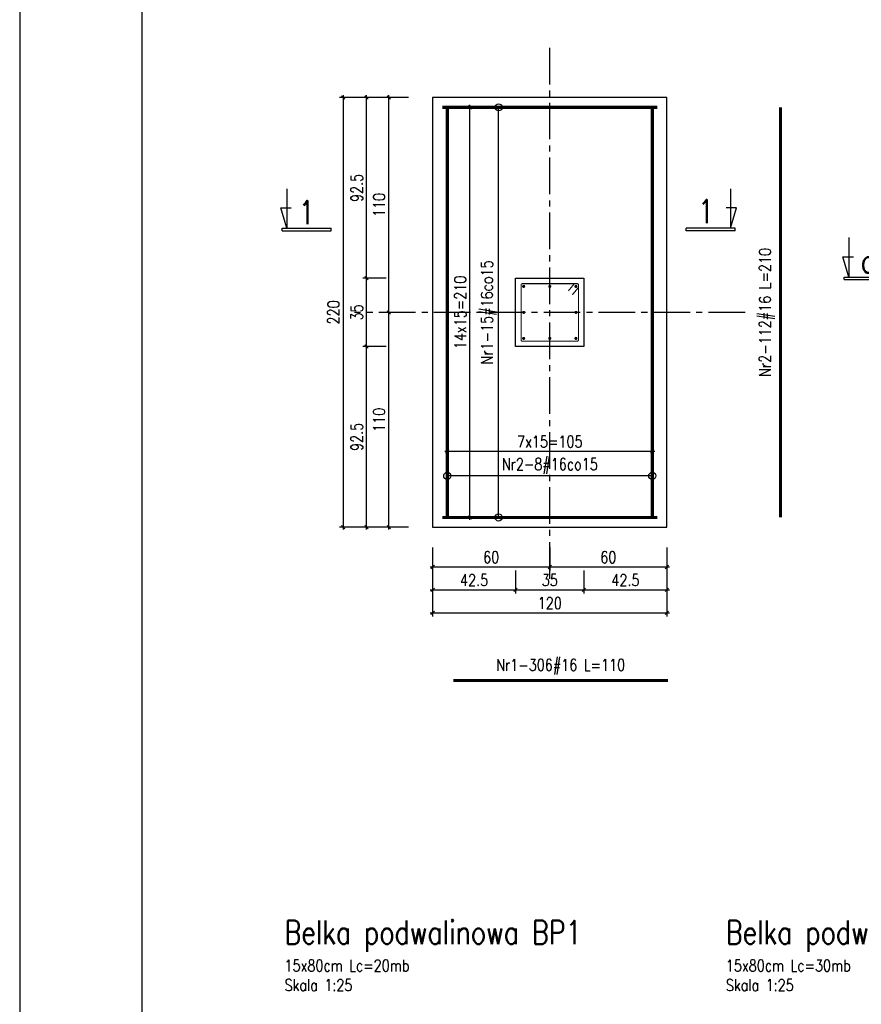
# Model space of a CAD drawing. Header units: millimetres. Extents: x 1283012 to 1317293, y -98285 to -69720.
# Tile 2 of 24: x 1285037 to 1289348, y -93604 to -88562. Entities that reach past the tile are written whole.
import ezdxf
from ezdxf.enums import TextEntityAlignment as Align

# ---------------------------------------------------------------- set-up
doc = ezdxf.new("R2010")
doc.units = ezdxf.units.MM
doc.header["$LTSCALE"] = 250
doc.linetypes.add('CENTER2', pattern=[1.125, 0.75, -0.125, 0.125, -0.125])
for name, color, linetype in [('111 - opisy TXT3', 2, 'Continuous'), ('2 - linie odniesienia opisy', 8, 'Continuous'), ('33 - linia 2', 3, 'Continuous'), ('44 - osie 2', 6, 'CENTER2'), ('8 - zbrojenie', 8, 'Continuous')]:
    doc.layers.add(name, color=color, linetype=linetype)
doc.styles.add('TXT2', font='simplex.shx', dxfattribs={"width": 0.8, "height": 60})
doc.styles.add('TXT3', font='simplex.shx', dxfattribs={"width": 0.8, "height": 120})
doc.dimstyles.new('R1 - centymetry', dxfattribs={"dimtxt": 60, "dimasz": 17.5, "dimexe": 18.75, "dimexo": 18.75, "dimgap": 20, "dimtad": 1, "dimdec": 1, "dimlfac": 0.1, "dimrnd": 0.5, "dimdsep": 46, "dimtxsty": 'TXT2', "dimblk1": 'OBLIQUE', "dimblk2": 'OBLIQUE', "dimsah": 1, "dimcen": -0.75, "dimdle": 12.5, "dimclrt": 4, "dimadec": 0, "dimazin": 0, "dimtfac": 0.75, "dimtdec": 1, "dimtix": 1, "dimtmove": 2, "dimatfit": 3, "dimldrblk": 'OBLIQUE', "dimfxl": 100, "dimfxlon": 1, "dimtvp": 0.75, "dimtolj": 1, "dimtzin": 0, "dimarcsym": 0})
doc.dimstyles.new('wym plyta', dxfattribs={"dimscale": 0.5, "dimtxt": 60, "dimasz": 1, "dimexe": 37.5, "dimexo": 37.5, "dimgap": 20, "dimtad": 1, "dimdec": 0, "dimlfac": 0.1, "dimzin": 0, "dimdsep": 46, "dimtxsty": 'TXT2', "dimblk": 'wym plyta', "dimcen": -1.5, "dimdle": 25, "dimclrt": 4, "dimadec": 0, "dimazin": 0, "dimtfac": 0.75, "dimtdec": 0, "dimtix": 1, "dimtmove": 2, "dimatfit": 3, "dimldrblk": 'wym plyta', "dimfxl": 200, "dimfxlon": 1, "dimtvp": 0.75, "dimtolj": 1, "dimtzin": 0, "dimarcsym": 0})
doc.dimstyles.new('wym zbr', dxfattribs={"dimtxt": 60, "dimasz": 35, "dimexe": 37.5, "dimexo": 37.5, "dimgap": 30, "dimtad": 0, "dimdec": 0, "dimlfac": 0.1, "dimzin": 0, "dimdsep": 46, "dimtxsty": 'TXT2', "dimblk1": 'OBLIQUE', "dimblk2": 'OBLIQUE', "dimsah": 1, "dimcen": -1.5, "dimdle": 25, "dimse1": 1, "dimse2": 1, "dimsd1": 1, "dimsd2": 1, "dimclrt": 4, "dimadec": 0, "dimazin": 0, "dimtfac": 0.75, "dimtdec": 0, "dimtix": 1, "dimtmove": 2, "dimatfit": 3, "dimldrblk": 'OBLIQUE', "dimfxl": 200, "dimfxlon": 1, "dimtvp": 0.75, "dimtolj": 1, "dimtzin": 0, "dimarcsym": 0})

# ---------------------------------------------------------------- blocks, each defined once
blk = doc.blocks.new('wym plyta')
at = {"layer": '8 - zbrojenie'}
blk.add_circle((0, 0), 36.6, dxfattribs=at)
blk = doc.blocks.new('*D197')
at = {"layer": '8 - zbrojenie', "color": 0, "lineweight": -2, "transparency": 16777216}
for p, q in [((1287227.6, -90998.1), (1287227.6, -90879.3)), ((1288277.1, -90898.1), (1287228.1, -90898.1)), ((1288277.6, -90998.1), (1288277.6, -90879.3))]:
    blk.add_line(p, q, dxfattribs=at)
at = {"layer": 'Defpoints', "color": 0, "transparency": 16777216}
for p in [(1287227.6, -90898.1), (1287227.6, -91111), (1288277.6, -91111)]:
    blk.add_point(p, dxfattribs=at)
at = {"layer": '8 - zbrojenie', "color": 0, "lineweight": -2, "transparency": 16777216, "xscale": 0.5, "yscale": 0.5, "zscale": 0.5, "rotation": 180}
blk.add_blockref('wym plyta', (1287227.6, -90898.1), dxfattribs=at)
at = {"layer": '8 - zbrojenie', "color": 0, "lineweight": -2, "transparency": 16777216, "xscale": 0.5, "yscale": 0.5, "zscale": 0.5}
blk.add_blockref('wym plyta', (1288277.6, -90898.1), dxfattribs=at)
at = {"layer": '8 - zbrojenie', "color": 4, "transparency": 16777216, "insert": (1287752.6, -90848.1), "char_height": 60, "attachment_point": 5, "style": 'TXT2'}
blk.add_mtext('\\A1;Nr2-8#16co15', dxfattribs=at)
blk = doc.blocks.new('*D198')
at = {"layer": '8 - zbrojenie', "color": 0, "lineweight": -2, "transparency": 16777216}
for p, q in [((1287390.3, -89011), (1287509, -89011)), ((1287490.3, -91110.5), (1287490.3, -89011.5)), ((1287390.3, -91111), (1287509, -91111))]:
    blk.add_line(p, q, dxfattribs=at)
at = {"layer": 'Defpoints', "color": 0, "transparency": 16777216}
for p in [(1287202.6, -89011), (1287490.3, -89011), (1287202.6, -91111)]:
    blk.add_point(p, dxfattribs=at)
at = {"layer": '8 - zbrojenie', "color": 0, "lineweight": -2, "transparency": 16777216, "xscale": 0.5, "yscale": 0.5, "zscale": 0.5}
for p, rotation in [((1287490.3, -89011), 90), ((1287490.3, -91111), 270)]:
    blk.add_blockref('wym plyta', p, dxfattribs=dict(at, rotation=rotation))
at = {"layer": '8 - zbrojenie', "color": 4, "transparency": 16777216, "insert": (1287440.3, -90061), "char_height": 60, "attachment_point": 5, "rotation": 90, "style": 'TXT2'}
blk.add_mtext('\\A1;Nr1-15#16co15', dxfattribs=at)
blk = doc.blocks.new('_OBLIQUE')
at = {"color": 0, "linetype": 'ByBlock'}
blk.add_line((-0.5, -0.5), (0.5, 0.5), dxfattribs=at)
blk = doc.blocks.new('*D199')
at = {"layer": '2 - linie odniesienia opisy', "color": 0, "lineweight": -2, "transparency": 16777216}
for p, q in [((1287243.7, -89011), (1287362.5, -89011)), ((1287343.7, -91123.5), (1287343.7, -88998.5)), ((1287243.7, -91111), (1287362.5, -91111))]:
    blk.add_line(p, q, dxfattribs=at)
at = {"layer": 'Defpoints', "color": 0, "transparency": 16777216}
for p in [(1287202.6, -89011), (1287343.7, -89011), (1287202.6, -91111)]:
    blk.add_point(p, dxfattribs=at)
at = {"layer": '2 - linie odniesienia opisy', "color": 0, "lineweight": -2, "transparency": 16777216, "xscale": 17.5, "yscale": 17.5, "zscale": 17.5}
for p, rotation in [((1287343.7, -89011), 90), ((1287343.7, -91111), 270)]:
    blk.add_blockref('_OBLIQUE', p, dxfattribs=dict(at, rotation=rotation))
at = {"layer": '2 - linie odniesienia opisy', "color": 4, "transparency": 16777216, "insert": (1287293.7, -90061), "char_height": 60, "attachment_point": 5, "rotation": 90, "style": 'TXT2'}
blk.add_mtext('\\A1;14x15={\\A1;210}', dxfattribs=at)
blk = doc.blocks.new('*D200')
at = {"layer": '2 - linie odniesienia opisy', "color": 0, "lineweight": -2, "transparency": 16777216}
for p, q in [((1287227.6, -90872.5), (1287227.6, -90753.7)), ((1288277.6, -90872.5), (1288277.6, -90753.7)), ((1288290.1, -90772.5), (1287215.1, -90772.5))]:
    blk.add_line(p, q, dxfattribs=at)
at = {"layer": 'Defpoints', "color": 0, "transparency": 16777216}
for p in [(1287227.6, -90772.5), (1287227.6, -91111), (1288277.6, -91111)]:
    blk.add_point(p, dxfattribs=at)
at = {"layer": '2 - linie odniesienia opisy', "color": 0, "lineweight": -2, "transparency": 16777216, "xscale": 17.5, "yscale": 17.5, "zscale": 17.5, "rotation": 180}
blk.add_blockref('_OBLIQUE', (1287227.6, -90772.5), dxfattribs=at)
at = {"layer": '2 - linie odniesienia opisy', "color": 0, "lineweight": -2, "transparency": 16777216, "xscale": 17.5, "yscale": 17.5, "zscale": 17.5}
blk.add_blockref('_OBLIQUE', (1288277.6, -90772.5), dxfattribs=at)
at = {"layer": '2 - linie odniesienia opisy', "color": 4, "transparency": 16777216, "insert": (1287752.6, -90722.5), "char_height": 60, "attachment_point": 5, "style": 'TXT2'}
blk.add_mtext('\\A1;7x15={\\A1;105}', dxfattribs=at)
blk = doc.blocks.new('P7')
at = {"layer": '111 - opisy TXT3', "linetype": 'Continuous'}
for p, q in [((0, 0), (-12.3, -41.7)), ((-9.6, 5.1), (90.8, 5.1)), ((-9.6, 5.1), (-9.6, 0.1)), ((-9.6, 0.1), (90.8, 0.1)), ((0, -80.9), (0, 0)), ((90.8, 5.1), (90.8, 0.1)), ((-12.3, -41.7), (9.2, -41.7))]:
    blk.add_line(p, q, dxfattribs=at)
at = {"layer": '111 - opisy TXT3', "style": 'TXT3', "width": 0.8}
blk.add_attdef('NR', (24.3, -56.4), '', height=48, dxfattribs=at)
blk = doc.blocks.new('P8')
at = {"layer": '111 - opisy TXT3', "linetype": 'Continuous'}
for p, q in [((9.6, 5.1), (-90.8, 5.1)), ((-90.8, 5.1), (-90.8, 0.1)), ((9.6, 0.1), (-90.8, 0.1)), ((0, -80.9), (0, 0)), ((0, 0), (12.3, -41.7)), ((9.6, 5.1), (9.6, 0.1)), ((12.3, -41.7), (-9.2, -41.7))]:
    blk.add_line(p, q, dxfattribs=at)
at = {"layer": '111 - opisy TXT3', "style": 'TXT3', "width": 0.8}
blk.add_attdef('NR', text='', height=48, dxfattribs=at).set_placement((-21.6, -58.5), align=Align.RIGHT)
blk = doc.blocks.new('*D201')
at = {"layer": '2 - linie odniesienia opisy', "color": 0, "lineweight": -2, "transparency": 16777216}
for p, q in [((1287152.6, -91264.6), (1287152.6, -91383.3)), ((1287752.6, -91264.6), (1287752.6, -91383.3)), ((1287140.1, -91364.6), (1287765.1, -91364.6))]:
    blk.add_line(p, q, dxfattribs=at)
at = {"layer": 'Defpoints', "color": 0, "transparency": 16777216}
for p in [(1287152.6, -91161), (1287752.6, -91161), (1287752.6, -91364.6)]:
    blk.add_point(p, dxfattribs=at)
at = {"layer": '2 - linie odniesienia opisy', "color": 0, "lineweight": -2, "transparency": 16777216, "xscale": 17.5, "yscale": 17.5, "zscale": 17.5, "rotation": 180}
blk.add_blockref('_OBLIQUE', (1287152.6, -91364.6), dxfattribs=at)
at = {"layer": '2 - linie odniesienia opisy', "color": 0, "lineweight": -2, "transparency": 16777216, "xscale": 17.5, "yscale": 17.5, "zscale": 17.5}
blk.add_blockref('_OBLIQUE', (1287752.6, -91364.6), dxfattribs=at)
at = {"layer": '2 - linie odniesienia opisy', "color": 4, "transparency": 16777216, "insert": (1287452.6, -91314.6), "char_height": 60, "attachment_point": 5, "style": 'TXT2'}
blk.add_mtext('\\A1;60', dxfattribs=at)
blk = doc.blocks.new('*D202')
at = {"layer": '2 - linie odniesienia opisy', "color": 0, "lineweight": -2, "transparency": 16777216}
for p, q in [((1287752.6, -91264.6), (1287752.6, -91383.3)), ((1288352.6, -91264.6), (1288352.6, -91383.3)), ((1287740.1, -91364.6), (1288365.1, -91364.6))]:
    blk.add_line(p, q, dxfattribs=at)
at = {"layer": 'Defpoints', "color": 0, "transparency": 16777216}
for p in [(1287752.6, -91161), (1288352.6, -91161), (1288352.6, -91364.6)]:
    blk.add_point(p, dxfattribs=at)
at = {"layer": '2 - linie odniesienia opisy', "color": 0, "lineweight": -2, "transparency": 16777216, "xscale": 17.5, "yscale": 17.5, "zscale": 17.5, "rotation": 180}
blk.add_blockref('_OBLIQUE', (1287752.6, -91364.6), dxfattribs=at)
at = {"layer": '2 - linie odniesienia opisy', "color": 0, "lineweight": -2, "transparency": 16777216, "xscale": 17.5, "yscale": 17.5, "zscale": 17.5}
blk.add_blockref('_OBLIQUE', (1288352.6, -91364.6), dxfattribs=at)
at = {"layer": '2 - linie odniesienia opisy', "color": 4, "transparency": 16777216, "insert": (1288052.6, -91314.6), "char_height": 60, "attachment_point": 5, "style": 'TXT2'}
blk.add_mtext('\\A1;60', dxfattribs=at)
blk = doc.blocks.new('*D203')
at = {"layer": '2 - linie odniesienia opisy', "color": 0, "lineweight": -2, "transparency": 16777216}
for p, q in [((1287152.6, -91382), (1287152.6, -91500.7)), ((1287577.6, -91382), (1287577.6, -91500.7)), ((1287140.1, -91482), (1287590.1, -91482))]:
    blk.add_line(p, q, dxfattribs=at)
at = {"layer": 'Defpoints', "color": 0, "transparency": 16777216}
for p in [(1287577.6, -90236), (1287152.6, -91161), (1287577.6, -91482)]:
    blk.add_point(p, dxfattribs=at)
at = {"layer": '2 - linie odniesienia opisy', "color": 0, "lineweight": -2, "transparency": 16777216, "xscale": 17.5, "yscale": 17.5, "zscale": 17.5, "rotation": 180}
blk.add_blockref('_OBLIQUE', (1287152.6, -91482), dxfattribs=at)
at = {"layer": '2 - linie odniesienia opisy', "color": 0, "lineweight": -2, "transparency": 16777216, "xscale": 17.5, "yscale": 17.5, "zscale": 17.5}
blk.add_blockref('_OBLIQUE', (1287577.6, -91482), dxfattribs=at)
at = {"layer": '2 - linie odniesienia opisy', "color": 4, "transparency": 16777216, "insert": (1287365.1, -91432), "char_height": 60, "attachment_point": 5, "style": 'TXT2'}
blk.add_mtext('\\A1;42.5', dxfattribs=at)
blk = doc.blocks.new('*D204')
at = {"layer": '2 - linie odniesienia opisy', "color": 0, "lineweight": -2, "transparency": 16777216}
for p, q in [((1287577.6, -91382), (1287577.6, -91500.7)), ((1287927.6, -91382), (1287927.6, -91500.7)), ((1287565.1, -91482), (1287940.1, -91482))]:
    blk.add_line(p, q, dxfattribs=at)
at = {"layer": 'Defpoints', "color": 0, "transparency": 16777216}
for p in [(1287577.6, -90236), (1287927.6, -90236), (1287927.6, -91482)]:
    blk.add_point(p, dxfattribs=at)
at = {"layer": '2 - linie odniesienia opisy', "color": 0, "lineweight": -2, "transparency": 16777216, "xscale": 17.5, "yscale": 17.5, "zscale": 17.5, "rotation": 180}
blk.add_blockref('_OBLIQUE', (1287577.6, -91482), dxfattribs=at)
at = {"layer": '2 - linie odniesienia opisy', "color": 0, "lineweight": -2, "transparency": 16777216, "xscale": 17.5, "yscale": 17.5, "zscale": 17.5}
blk.add_blockref('_OBLIQUE', (1287927.6, -91482), dxfattribs=at)
at = {"layer": '2 - linie odniesienia opisy', "color": 4, "transparency": 16777216, "insert": (1287752.6, -91432), "char_height": 60, "attachment_point": 5, "style": 'TXT2'}
blk.add_mtext('\\A1;35', dxfattribs=at)
blk = doc.blocks.new('*D205')
at = {"layer": '2 - linie odniesienia opisy', "color": 0, "lineweight": -2, "transparency": 16777216}
for p, q in [((1287927.6, -91382), (1287927.6, -91500.7)), ((1288352.6, -91382), (1288352.6, -91500.7)), ((1287915.1, -91482), (1288365.1, -91482))]:
    blk.add_line(p, q, dxfattribs=at)
at = {"layer": 'Defpoints', "color": 0, "transparency": 16777216}
for p in [(1287927.6, -90236), (1288352.6, -91161), (1288352.6, -91482)]:
    blk.add_point(p, dxfattribs=at)
at = {"layer": '2 - linie odniesienia opisy', "color": 0, "lineweight": -2, "transparency": 16777216, "xscale": 17.5, "yscale": 17.5, "zscale": 17.5, "rotation": 180}
blk.add_blockref('_OBLIQUE', (1287927.6, -91482), dxfattribs=at)
at = {"layer": '2 - linie odniesienia opisy', "color": 0, "lineweight": -2, "transparency": 16777216, "xscale": 17.5, "yscale": 17.5, "zscale": 17.5}
blk.add_blockref('_OBLIQUE', (1288352.6, -91482), dxfattribs=at)
at = {"layer": '2 - linie odniesienia opisy', "color": 4, "transparency": 16777216, "insert": (1288140.1, -91432), "char_height": 60, "attachment_point": 5, "style": 'TXT2'}
blk.add_mtext('\\A1;42.5', dxfattribs=at)
blk = doc.blocks.new('*D206')
at = {"layer": '2 - linie odniesienia opisy', "color": 0, "lineweight": -2, "transparency": 16777216}
for p, q in [((1287152.6, -91499.8), (1287152.6, -91618.5)), ((1288352.6, -91499.8), (1288352.6, -91618.5)), ((1287140.1, -91599.8), (1288365.1, -91599.8))]:
    blk.add_line(p, q, dxfattribs=at)
at = {"layer": 'Defpoints', "color": 0, "transparency": 16777216}
for p in [(1287152.6, -91161), (1288352.6, -91161), (1288352.6, -91599.8)]:
    blk.add_point(p, dxfattribs=at)
at = {"layer": '2 - linie odniesienia opisy', "color": 0, "lineweight": -2, "transparency": 16777216, "xscale": 17.5, "yscale": 17.5, "zscale": 17.5, "rotation": 180}
blk.add_blockref('_OBLIQUE', (1287152.6, -91599.8), dxfattribs=at)
at = {"layer": '2 - linie odniesienia opisy', "color": 0, "lineweight": -2, "transparency": 16777216, "xscale": 17.5, "yscale": 17.5, "zscale": 17.5}
blk.add_blockref('_OBLIQUE', (1288352.6, -91599.8), dxfattribs=at)
at = {"layer": '2 - linie odniesienia opisy', "color": 4, "transparency": 16777216, "insert": (1287752.6, -91549.8), "char_height": 60, "attachment_point": 5, "style": 'TXT2'}
blk.add_mtext('\\A1;120', dxfattribs=at)
blk = doc.blocks.new('*D207')
at = {"layer": '2 - linie odniesienia opisy', "color": 0, "lineweight": -2, "transparency": 16777216}
for p, q in [((1286928.3, -91173.5), (1286928.3, -90048.5)), ((1287028.3, -90061), (1286909.5, -90061)), ((1287028.3, -91161), (1286909.5, -91161))]:
    blk.add_line(p, q, dxfattribs=at)
at = {"layer": 'Defpoints', "color": 0, "transparency": 16777216}
for p in [(1286928.3, -90061), (1287152.6, -90061), (1287152.6, -91161)]:
    blk.add_point(p, dxfattribs=at)
at = {"layer": '2 - linie odniesienia opisy', "color": 0, "lineweight": -2, "transparency": 16777216, "xscale": 17.5, "yscale": 17.5, "zscale": 17.5}
for p, rotation in [((1286928.3, -90061), 90), ((1286928.3, -91161), 270)]:
    blk.add_blockref('_OBLIQUE', p, dxfattribs=dict(at, rotation=rotation))
at = {"layer": '2 - linie odniesienia opisy', "color": 4, "transparency": 16777216, "insert": (1286878.3, -90611), "char_height": 60, "attachment_point": 5, "rotation": 90, "style": 'TXT2'}
blk.add_mtext('\\A1;110', dxfattribs=at)
blk = doc.blocks.new('*D208')
at = {"layer": '2 - linie odniesienia opisy', "color": 0, "lineweight": -2, "transparency": 16777216}
for p, q in [((1287028.3, -88961), (1286909.5, -88961)), ((1286928.3, -90073.5), (1286928.3, -88948.5)), ((1287028.3, -90061), (1286909.5, -90061))]:
    blk.add_line(p, q, dxfattribs=at)
at = {"layer": 'Defpoints', "color": 0, "transparency": 16777216}
for p in [(1286928.3, -88961), (1287152.6, -88961), (1287152.6, -90061)]:
    blk.add_point(p, dxfattribs=at)
at = {"layer": '2 - linie odniesienia opisy', "color": 0, "lineweight": -2, "transparency": 16777216, "xscale": 17.5, "yscale": 17.5, "zscale": 17.5}
for p, rotation in [((1286928.3, -88961), 90), ((1286928.3, -90061), 270)]:
    blk.add_blockref('_OBLIQUE', p, dxfattribs=dict(at, rotation=rotation))
at = {"layer": '2 - linie odniesienia opisy', "color": 4, "transparency": 16777216, "insert": (1286878.3, -89511), "char_height": 60, "attachment_point": 5, "rotation": 90, "style": 'TXT2'}
blk.add_mtext('\\A1;110', dxfattribs=at)
blk = doc.blocks.new('*D209')
at = {"layer": '2 - linie odniesienia opisy', "color": 0, "lineweight": -2, "transparency": 16777216}
for p, q in [((1286914.4, -90236), (1286795.7, -90236)), ((1286814.4, -91173.5), (1286814.4, -90223.5)), ((1286914.4, -91161), (1286795.7, -91161))]:
    blk.add_line(p, q, dxfattribs=at)
at = {"layer": 'Defpoints', "color": 0, "transparency": 16777216}
for p in [(1286814.4, -90236), (1287577.6, -90236), (1287152.6, -91161)]:
    blk.add_point(p, dxfattribs=at)
at = {"layer": '2 - linie odniesienia opisy', "color": 0, "lineweight": -2, "transparency": 16777216, "xscale": 17.5, "yscale": 17.5, "zscale": 17.5}
for p, rotation in [((1286814.4, -90236), 90), ((1286814.4, -91161), 270)]:
    blk.add_blockref('_OBLIQUE', p, dxfattribs=dict(at, rotation=rotation))
at = {"layer": '2 - linie odniesienia opisy', "color": 4, "transparency": 16777216, "insert": (1286764.4, -90698.5), "char_height": 60, "attachment_point": 5, "rotation": 90, "style": 'TXT2'}
blk.add_mtext('\\A1;92.5', dxfattribs=at)
blk = doc.blocks.new('*D210')
at = {"layer": '2 - linie odniesienia opisy', "color": 0, "lineweight": -2, "transparency": 16777216}
for p, q in [((1286914.4, -89886), (1286795.7, -89886)), ((1286814.4, -90248.5), (1286814.4, -89873.5)), ((1286914.4, -90236), (1286795.7, -90236))]:
    blk.add_line(p, q, dxfattribs=at)
at = {"layer": 'Defpoints', "color": 0, "transparency": 16777216}
for p in [(1286814.4, -89886), (1287577.6, -89886), (1287577.6, -90236)]:
    blk.add_point(p, dxfattribs=at)
at = {"layer": '2 - linie odniesienia opisy', "color": 0, "lineweight": -2, "transparency": 16777216, "xscale": 17.5, "yscale": 17.5, "zscale": 17.5}
for p, rotation in [((1286814.4, -89886), 90), ((1286814.4, -90236), 270)]:
    blk.add_blockref('_OBLIQUE', p, dxfattribs=dict(at, rotation=rotation))
at = {"layer": '2 - linie odniesienia opisy', "color": 4, "transparency": 16777216, "insert": (1286764.4, -90061), "char_height": 60, "attachment_point": 5, "rotation": 90, "style": 'TXT2'}
blk.add_mtext('\\A1;35', dxfattribs=at)
blk = doc.blocks.new('*D211')
at = {"layer": '2 - linie odniesienia opisy', "color": 0, "lineweight": -2, "transparency": 16777216}
for p, q in [((1286914.4, -88961), (1286795.7, -88961)), ((1286814.4, -89898.5), (1286814.4, -88948.5)), ((1286914.4, -89886), (1286795.7, -89886))]:
    blk.add_line(p, q, dxfattribs=at)
at = {"layer": 'Defpoints', "color": 0, "transparency": 16777216}
for p in [(1286814.4, -88961), (1287152.6, -88961), (1287577.6, -89886)]:
    blk.add_point(p, dxfattribs=at)
at = {"layer": '2 - linie odniesienia opisy', "color": 0, "lineweight": -2, "transparency": 16777216, "xscale": 17.5, "yscale": 17.5, "zscale": 17.5}
for p, rotation in [((1286814.4, -88961), 90), ((1286814.4, -89886), 270)]:
    blk.add_blockref('_OBLIQUE', p, dxfattribs=dict(at, rotation=rotation))
at = {"layer": '2 - linie odniesienia opisy', "color": 4, "transparency": 16777216, "insert": (1286764.4, -89423.5), "char_height": 60, "attachment_point": 5, "rotation": 90, "style": 'TXT2'}
blk.add_mtext('\\A1;92.5', dxfattribs=at)
blk = doc.blocks.new('*D212')
at = {"layer": '2 - linie odniesienia opisy', "color": 0, "lineweight": -2, "transparency": 16777216}
for p, q in [((1286794.3, -88961), (1286675.6, -88961)), ((1286694.3, -88948.5), (1286694.3, -91173.5)), ((1286794.3, -91161), (1286675.6, -91161))]:
    blk.add_line(p, q, dxfattribs=at)
at = {"layer": 'Defpoints', "color": 0, "transparency": 16777216}
for p in [(1287152.6, -88961), (1286694.3, -91161), (1287152.6, -91161)]:
    blk.add_point(p, dxfattribs=at)
at = {"layer": '2 - linie odniesienia opisy', "color": 0, "lineweight": -2, "transparency": 16777216, "xscale": 17.5, "yscale": 17.5, "zscale": 17.5}
for p, rotation in [((1286694.3, -88961), 90), ((1286694.3, -91161), 270)]:
    blk.add_blockref('_OBLIQUE', p, dxfattribs=dict(at, rotation=rotation))
at = {"layer": '2 - linie odniesienia opisy', "color": 4, "transparency": 16777216, "insert": (1286644.3, -90061), "char_height": 60, "attachment_point": 5, "rotation": 90, "style": 'TXT2'}
blk.add_mtext('\\A1;220', dxfattribs=at)
blk = doc.blocks.new('*D213')
at = {"layer": 'Defpoints', "color": 0, "transparency": 16777216}
for p in [(1287258.2, -91946), (1288358.2, -91946), (1288358.2, -91946)]:
    blk.add_point(p, dxfattribs=at)
at = {"layer": '2 - linie odniesienia opisy', "color": 4, "transparency": 16777216, "insert": (1287808.2, -91876), "char_height": 60, "attachment_point": 5, "style": 'TXT2'}
blk.add_mtext('\\A1;\\A1;Nr1-306#16 L=110', dxfattribs=at)
blk = doc.blocks.new('*D214')
at = {"layer": 'Defpoints', "color": 0, "transparency": 16777216}
for p in [(1288934.9, -89011), (1288934.9, -91111), (1288934.9, -91111)]:
    blk.add_point(p, dxfattribs=at)
at = {"layer": '2 - linie odniesienia opisy', "color": 4, "transparency": 16777216, "insert": (1288864.9, -90061), "char_height": 60, "attachment_point": 5, "rotation": 90, "style": 'TXT2'}
blk.add_mtext('\\A1;\\A1;Nr2-112#16 L=210', dxfattribs=at)

msp = doc.modelspace()

# ---------------------------------------------------------------- linework, layer by layer
at = {"layer": '111 - opisy TXT3'}
msp.add_lwpolyline([(1285662.38, -98019.75), (1299762.38, -98019.75), (1299762.38, -87769.75), (1285662.38, -87769.75)], close=True, dxfattribs=at)
at = {"layer": '2 - linie odniesienia opisy'}
msp.add_lwpolyline([(1285037.38, -98144.75), (1299887.38, -98144.75), (1299887.38, -87644.75), (1285037.38, -87644.75)], close=True, dxfattribs=at)
for points, const_width in [([(1287893.65, -90208.02), (1287611.65, -90208.02, -0.4142136), (1287605.65, -90202.02), (1287605.65, -89920.02, -0.4142136), (1287611.65, -89914.02), (1287893.65, -89914.02, -0.4142136), (1287899.65, -89920.02), (1287899.65, -90202.02, -0.4142136)], 6), ([(1287614.65, -89927.95, -1), (1287622.65, -89927.95, -1)], 8), ([(1287748.65, -89927.95, -1), (1287756.65, -89927.95, -1)], 8), ([(1287882.65, -89927.95, -1), (1287890.65, -89927.95, -1)], 8), ([(1287614.65, -90061.02, 1), (1287622.65, -90061.02, 1)], 8), ([(1287882.65, -90061.02, 1), (1287890.65, -90061.02, 1)], 8), ([(1287614.65, -90194.09, 1), (1287622.65, -90194.09, 1)], 8), ([(1287748.65, -90194.09, 1), (1287756.65, -90194.09, 1)], 8), ([(1287882.65, -90194.09, 1), (1287890.65, -90194.09, 1)], 8)]:
    msp.add_lwpolyline(points, format="xyb", close=True, dxfattribs=dict(at, const_width=const_width))
at = {"layer": '2 - linie odniesienia opisy', "const_width": 6}
for points in [[(1287878.15, -89914.31), (1287847.59, -89950.99)], [(1287898.65, -89934.27), (1287868.1, -89970.95)]]:
    msp.add_lwpolyline(points, dxfattribs=at)
at = {"layer": '33 - linia 2'}
for points in [[(1287152.65, -91161.02), (1288352.65, -91161.02), (1288352.65, -88961.02), (1287152.65, -88961.02)], [(1287577.65, -89886.02), (1287927.65, -89886.02), (1287927.65, -90236.02), (1287577.65, -90236.02)]]:
    msp.add_lwpolyline(points, close=True, dxfattribs=at)
at = {"layer": '44 - osie 2'}
for points in [[(1287752.65, -91424.72), (1287752.65, -88697.32)], [(1288752.65, -90061.02), (1286752.65, -90061.02)]]:
    msp.add_lwpolyline(points, dxfattribs=at)
at = {"layer": '8 - zbrojenie', "const_width": 16}
for points in [[(1287202.65, -89011.02), (1288302.65, -89011.02)], [(1287227.65, -89011.02), (1287227.65, -91111.02)], [(1288277.65, -89011.02), (1288277.65, -91111.02)], [(1288934.86, -89011.02), (1288934.86, -91111.02)], [(1287202.65, -91111.02), (1288302.65, -91111.02)], [(1287258.19, -91945.96), (1288358.19, -91945.96)]]:
    msp.add_lwpolyline(points, dxfattribs=at)

# ---------------------------------------------------------------- block references
at = {"layer": '2 - linie odniesienia opisy'}
ref = msp.add_blockref('P7', (1286405.02, -89629.75), dxfattribs=dict(at, xscale=-2.5, yscale=2.5, zscale=2.5, rotation=180))
ref.add_attrib('NR', '1', (1286465.89, -89608.79), dxfattribs={"layer": '111 - opisy TXT3', "height": 120, "style": 'TXT3', "width": 0.8})
ref = msp.add_blockref('P8', (1288678.31, -89629.75), dxfattribs=dict(at, xscale=-2.5, yscale=2.5, zscale=2.5, rotation=180))
ref.add_attrib('NR', '1', dxfattribs={"layer": '111 - opisy TXT3', "height": 120, "style": 'TXT3', "width": 0.8}).set_placement((1288593.55, -89603.55), align=Align.RIGHT)
ref = msp.add_blockref('P7', (1289284.6, -89879.92), dxfattribs=dict(at, xscale=-2.5, yscale=2.5, zscale=2.5, rotation=180))
ref.add_attrib('NR', 'a', (1289345.47, -89858.96), dxfattribs={"layer": '111 - opisy TXT3', "height": 120, "style": 'TXT3', "width": 0.8})

# ---------------------------------------------------------------- texts
at = {"layer": '111 - opisy TXT3', "char_height": 120, "attachment_point": 1, "style": 'TXT2'}
for s, insert in [('Belka podwalinowa BP1 \\P{\\A1;\\H0.5x;\\C4;15x80cm Lc=20mb\\PSkala 1:25}', (1286393.95, -93175.68)), ('Belka podwalinowa BP2 \\P{\\A1;\\H0.5x;\\C4;15x80cm Lc=30mb\\PSkala 1:25}', (1288654.4, -93175.68))]:
    msp.add_mtext_dynamic_manual_height_columns(s, width=2518.0907, gutter_width=700, heights=[0], dxfattribs=dict(at, insert=insert))

# ---------------------------------------------------------------- dimensions: what is measured, and where the dimension line sits
at = {"layer": '2 - linie odniesienia opisy'}
for base, p1, p2, picture, middle in [((1286694.3, -91161.02), (1287152.65, -88961.02), (1287152.65, -91161.02), '*D212', (1286644.3, -90061.02)), ((1286814.44, -88961.02), (1287577.65, -89886.02), (1287152.65, -88961.02), '*D211', (1286764.44, -89423.52)), ((1286928.27, -88961.02), (1287152.65, -90061.02), (1287152.65, -88961.02), '*D208', (1286878.27, -89511.02)), ((1286814.44, -89886.02), (1287577.65, -90236.02), (1287577.65, -89886.02), '*D210', (1286764.44, -90061.02)), ((1286928.27, -90061.02), (1287152.65, -91161.02), (1287152.65, -90061.02), '*D207', (1286878.27, -90611.02)), ((1286814.44, -90236.02), (1287152.65, -91161.02), (1287577.65, -90236.02), '*D209', (1286764.44, -90698.52))]:
    dim = msp.add_linear_dim(base=base, p1=p1, p2=p2, angle=90, dimstyle='R1 - centymetry', dxfattribs=at)
    dim.commit()
    dim.dimension.update_dxf_attribs({"geometry": picture, "text_midpoint": middle})
for base, p1, p2, angle, text, dimstyle, override, picture, middle in [((1287343.72, -89011.02), (1287202.65, -91111.02), (1287202.65, -89011.02), 90, '14x15={\\A1;<>}', 'R1 - centymetry', {"dimtxsty": 'TXT2', "dimtolj": 1}, '*D199', (1287293.72, -90061.02)), ((1288934.86, -91111.02), (1288934.86, -89011.02), (1288934.86, -91111.02), 270, '\\A1;Nr2-112#16 L=<>', 'wym zbr', {"dimtad": 0, "dimjust": 0, "dimtxsty": 'TXT2', "dimtmove": 2, "dimtolj": 1}, '*D214', (1288864.86, -90061.02)), ((1287227.65, -90772.45), (1288277.65, -91111.02), (1287227.65, -91111.02), 180, '7x15={\\A1;<>}', 'R1 - centymetry', {"dimtxsty": 'TXT2', "dimtolj": 1}, '*D200', (1287752.65, -90722.45))]:
    dim = msp.add_linear_dim(base=base, p1=p1, p2=p2, angle=angle, text=text, dimstyle=dimstyle, override=override, dxfattribs=at)
    dim.commit()
    dim.dimension.update_dxf_attribs({"geometry": picture, "text_midpoint": middle})
for base, p1, p2, picture, middle in [((1287577.65, -91481.97), (1287152.65, -91161.02), (1287577.65, -90236.02), '*D203', (1287365.15, -91431.97)), ((1287927.65, -91481.97), (1287577.65, -90236.02), (1287927.65, -90236.02), '*D204', (1287752.65, -91431.97)), ((1288352.65, -91481.97), (1287927.65, -90236.02), (1288352.65, -91161.02), '*D205', (1288140.15, -91431.97)), ((1287752.65, -91364.57), (1287152.65, -91161.02), (1287752.65, -91161.02), '*D201', (1287452.65, -91314.57)), ((1288352.65, -91599.75), (1287152.65, -91161.02), (1288352.65, -91161.02), '*D206', (1287752.65, -91549.75)), ((1288352.65, -91364.57), (1287752.65, -91161.02), (1288352.65, -91161.02), '*D202', (1288052.65, -91314.57))]:
    dim = msp.add_linear_dim(base=base, p1=p1, p2=p2, dimstyle='R1 - centymetry', dxfattribs=at)
    dim.commit()
    dim.dimension.update_dxf_attribs({"geometry": picture, "text_midpoint": middle})
dim = msp.add_linear_dim(base=(1288358.19, -91945.96), p1=(1287258.19, -91945.96), p2=(1288358.19, -91945.96), text='\\A1;Nr1-306#16 L=<>', dimstyle='wym zbr', override={"dimtad": 0, "dimjust": 0, "dimtxsty": 'TXT2', "dimtmove": 2, "dimtolj": 1}, dxfattribs=at)
dim.commit()
dim.dimension.update_dxf_attribs({"geometry": '*D213', "text_midpoint": (1287808.19, -91875.96)})
at = {"layer": '8 - zbrojenie'}
dim = msp.add_linear_dim(base=(1287490.26, -89011.02), p1=(1287202.65, -91111.02), p2=(1287202.65, -89011.02), angle=270, text='Nr1-15#16co15', dimstyle='wym plyta', override={"dimtad": 0, "dimjust": 0, "dimtxsty": 'TXT2', "dimtmove": 2, "dimtolj": 1}, dxfattribs=at)
dim.commit()
dim.dimension.update_dxf_attribs({"geometry": '*D198', "text_midpoint": (1287440.26, -90061.02)})
dim = msp.add_linear_dim(base=(1287227.65, -90898.08), p1=(1288277.65, -91111.02), p2=(1287227.65, -91111.02), text='Nr2-8#16co15', dimstyle='wym plyta', override={"dimtad": 1, "dimjust": 0, "dimtxsty": 'TXT2', "dimtmove": 2, "dimtolj": 1}, dxfattribs=at)
dim.commit()
dim.dimension.update_dxf_attribs({"geometry": '*D197', "text_midpoint": (1287752.65, -90848.08)})

doc.saveas('drawing.dxf')
